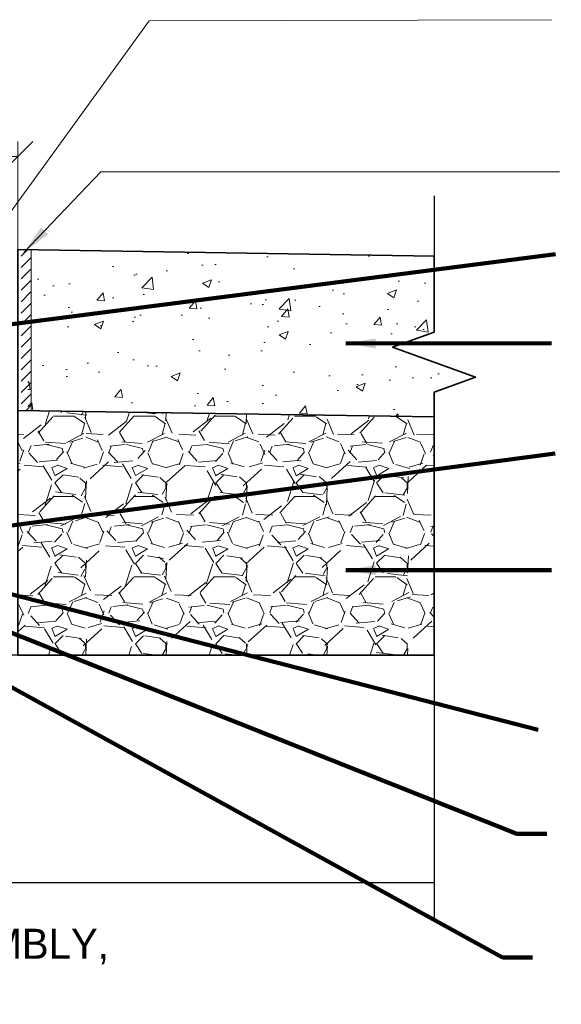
# Model space of a CAD drawing. Extents: x 1828566 to 1828596, y 711482 to 711702.
# Tile 20 of 20: x 1828587.33 to 1828589.01, y 711695.71 to 711698.77. Entities that reach past the tile are written whole.
import ezdxf

# ---------------------------------------------------------------- set-up
doc = ezdxf.new("R2010")
doc.units = 0
doc.header["$LTSCALE"] = 0.6666666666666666
doc.header["$MEASUREMENT"] = 0
doc.layers.get('0').update_dxf_attribs({"lineweight": 9})
doc.layers.get('Defpoints').update_dxf_attribs({"lineweight": 9})
for name, color, linetype, lineweight in [('BR_P_Slab_Object', 3, 'Continuous', 30), ('PV_P_Walk', 241, 'Continuous', 13), ('SC_Scratch3', 7, 'Continuous', 35), ('SC_Scratch6', 15, 'Continuous', 18), ('SH_Text', 7, 'Continuous', 25), ('VG_P_Cells', 3, 'Continuous', 18), ('VG_P_Text', 7, 'Continuous', 25)]:
    doc.layers.add(name, color=color, linetype=linetype, lineweight=lineweight)
doc.styles.add('Slanted-Normal LS 0.50', font='font31.shx', dxfattribs={"height": 0.14})
doc.styles.add('Slanted-Normal LS 0.50_0', font='font31.shx')
doc.dimstyles.new('Fract  Slanted', dxfattribs={"dimscale": 0.6666666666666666, "dimtxt": 0.14, "dimasz": 0.14, "dimexe": 0.07, "dimexo": 0.07, "dimgap": 0.07, "dimtad": 1, "dimdec": 3, "dimlfac": 12, "dimzin": 3, "dimdsep": 46, "dimlunit": 4, "dimtxsty": 'Slanted-Normal LS 0.50_0', "dimblk": 'OBLIQUE', "dimcen": 0.09, "dimclrd": 97, "dimclre": 97, "dimclrt": 256, "dimaunit": 1, "dimadec": 4, "dimazin": 3, "dimtfac": 1, "dimtdec": 3, "dimtofl": 0, "dimtmove": 2, "dimatfit": 1, "dimfxl": 1, "dimfrac": 1, "dimtzin": 3, "dimlwd": 0, "dimlwe": 0, "dimarcsym": 0})

# ---------------------------------------------------------------- blocks, each defined once
blk = doc.blocks.new('_Oblique')
at = {"color": 0, "linetype": 'ByBlock', "lineweight": -2}
blk.add_line((-0.5, -0.5), (0.5, 0.5), dxfattribs=at)
blk = doc.blocks.new('*D37')
at = {"layer": 'Defpoints', "color": 0, "linetype": 'Continuous', "transparency": 16777216}
for p in [(1828587.32106045, 711698.348571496), (1828586.154393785, 711698.0171275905), (1828587.32106045, 711697.9591204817)]:
    blk.add_point(p, dxfattribs=at)
at = {"layer": 'VG_P_Text', "color": 97, "lineweight": 0, "transparency": 16777216}
for p, q in [((1828586.154393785, 711698.0637942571), (1828586.154393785, 711698.3952381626)), ((1828587.32106045, 711698.0057871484), (1828587.32106045, 711698.3952381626)), ((1828586.154393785, 711698.348571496), (1828587.32106045, 711698.348571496))]:
    blk.add_line(p, q, dxfattribs=at)
at = {"layer": 'VG_P_Text', "color": 97, "linetype": 'Continuous', "lineweight": 0, "transparency": 16777216, "xscale": 0.09333333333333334, "yscale": 0.09333333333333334, "zscale": 0.09333333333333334, "rotation": 180}
blk.add_blockref('_Oblique', (1828586.154393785, 711698.348571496), dxfattribs=at)
at = {"layer": 'VG_P_Text', "color": 97, "linetype": 'Continuous', "lineweight": 0, "transparency": 16777216, "xscale": 0.09333333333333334, "yscale": 0.09333333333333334, "zscale": 0.09333333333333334}
blk.add_blockref('_Oblique', (1828587.32106045, 711698.348571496), dxfattribs=at)
at = {"layer": 'VG_P_Text', "linetype": 'Continuous', "transparency": 16777216, "insert": (1828586.737727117, 711698.4419048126), "char_height": 0.14, "attachment_point": 5, "style": 'Slanted-Normal LS 0.50'}
blk.add_mtext('\\H0.0933333;1\'-2"', dxfattribs=at)

msp = doc.modelspace()

# ---------------------------------------------------------------- hatches: boundary and pattern name
at = {"layer": 'SC_Scratch6'}
h = msp.add_hatch(dxfattribs=at)
h.set_pattern_fill('ANSI31', color=256, scale=0.2, style=0)
h.set_pattern_definition([(45, (1828587.290101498, 711697.9263895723), (-0.01767766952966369, 0.01767766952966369), [])])
h.paths.add_polyline_path([(1828587.362560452, 711697.5582180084), (1828587.36256045, 711698.0582788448), (1828587.331360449, 711698.0587775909), (1828587.331360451, 711697.5587167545)])
h = msp.add_hatch(dxfattribs=at)
h.set_pattern_fill('AR-CONC', color=256, scale=0.04, style=0)
h.set_pattern_definition([(49.99999999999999, (1828587.279801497, 711697.926389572), (0.2869040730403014, -0.02510085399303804), [0.03, -0.33]), (355, (1828587.279801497, 711697.926389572), (-0.05550053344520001, 0.3008768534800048), [0.024, -0.264]), (100.45144446, (1828587.303710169, 711697.9242978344), (0.2314035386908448, 0.2757759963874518), [0.02549607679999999, -0.2804568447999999]), (46.18420000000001, (1828587.279801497, 711698.0063895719), (0.4268965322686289, -0.06620771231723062), [0.045, -0.495]), (96.63563549, (1828587.315376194, 711698.0008722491), (0.3738647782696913, 0.3896474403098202), [0.0382441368, -0.4206855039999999]), (351.1841639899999, (1828587.279801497, 711698.0063895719), (0.3738647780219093, 0.3896474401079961), [0.036, -0.3960000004]), (21, (1828587.319801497, 711697.986389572), (0.2387628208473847, -0.1610475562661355), [0.03, -0.33]), (326.0000000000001, (1828587.319801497, 711697.986389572), (0.0973261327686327, 0.2900600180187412), [0.024, -0.264]), (71.45144474, (1828587.339698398, 711697.9729689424), (0.3360889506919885, 0.1290124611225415), [0.025496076, -0.2804568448]), (37.50000000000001, (1828587.279801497, 711697.926389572), (0.004863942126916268, 0.1331575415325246), [0, -0.2608, 0, -0.268, 0, -0.265]), (7.499999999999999, (1828587.279801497, 711697.926389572), (0.1052278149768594, 0.1577646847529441), [0, -0.1528, 0, -0.2548, 0, -0.101]), (327.5, (1828587.190601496, 711697.926389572), (0.2135289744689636, -0.009021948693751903), [0, -0.1, 0, -0.312, 0, -0.414]), (317.5, (1828587.150601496, 711697.926389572), (0.2332744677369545, 0.04004199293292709), [0, -0.13, 0, -0.2072, 0, -0.294])])
h.paths.add_polyline_path([(1828588.486165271, 711697.7556306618), (1828588.614953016, 711697.8025055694), (1828588.614953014, 711698.0385928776), (1828587.352260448, 711698.0587775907), (1828587.352260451, 711697.5587167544), (1828588.614953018, 711697.5385320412), (1828588.614953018, 711697.6150059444), (1828588.743740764, 711697.6618808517)])
h = msp.add_hatch(dxfattribs=at)
h.set_pattern_fill('GRAVEL', color=256, scale=0.25, style=0)
h.set_pattern_definition([(228.012787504, (1828587.459801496, 711698.176389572), (-2.000000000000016, -2.250000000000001), [0.033634, -3.329772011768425]), (184.969740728, (1828587.437301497, 711698.151389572), (2.999999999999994, 0.2500000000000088), [0.057717, -5.713981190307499]), (132.510447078, (1828587.379801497, 711698.146389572), (2.500000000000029, -2.749999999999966), [0.040697, -4.029008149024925]), (267.273689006, (1828587.282301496, 711698.083889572), (0.2500000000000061, 5.000000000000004), [0.05255949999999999, -5.203389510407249]), (292.833654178, (1828587.279801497, 711698.031389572), (-1.249999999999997, 3.000000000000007), [0.05153874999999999, -5.102343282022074]), (357.273689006, (1828587.299801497, 711697.983889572), (-5.000000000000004, 0.2500000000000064), [0.05255949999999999, -5.203389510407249]), (37.6942404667, (1828587.352301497, 711697.981389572), (-3.25, -2.499999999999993), [0.06950724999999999, -6.881212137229]), (72.2553283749, (1828587.407301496, 711698.023889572), (1.750000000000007, 5.500000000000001), [0.06562199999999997, -6.496580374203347]), (121.429565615, (1828587.427301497, 711698.086389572), (-2.000000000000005, 3.249999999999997), [0.0527375, -5.22101827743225]), (175.236358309, (1828587.399801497, 711698.1313895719), (2.749999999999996, -0.2500000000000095), [0.060208, -2.950190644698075]), (222.397437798, (1828587.339801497, 711698.1363895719), (-2.999999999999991, -2.749999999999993), [0.077862, -7.708343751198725]), (138.814074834, (1828587.529801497, 711698.081389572), (-1.750000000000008, 1.5), [0.02657524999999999, -2.630961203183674]), (171.46923439, (1828587.509801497, 711698.098889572), (3.25, -0.4999999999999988), [0.05055925, -5.00537785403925]), (225, (1828587.459801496, 711698.106389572), (-2.775557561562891e-17, -0.2499999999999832), [0.03535525, -0.318198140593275]), (203.198590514, (1828587.442301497, 711698.1363895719), (1.249999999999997, 0.4999999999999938), [0.0190395, -1.884903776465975]), (291.801409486, (1828587.424801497, 711698.128889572), (-0.249999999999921, 0.7500000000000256), [0.02692575, -1.319365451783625]), (30.96375653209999, (1828587.434801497, 711698.103889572), (0.7500000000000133, 0.4999999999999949), [0.04373225, -1.414005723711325]), (161.565051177, (1828587.472301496, 711698.1263895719), (0.5000000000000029, -0.2499999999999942), [0.03162274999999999, -0.7589466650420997]), (16.389540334, (1828587.279801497, 711698.128889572), (2.499999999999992, 0.750000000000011), [0.0443, -4.38571128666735]), (70.3461759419, (1828587.322301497, 711698.141389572), (-1.000000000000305, -2.750000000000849), [0.03716525, -3.67935193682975]), (293.198590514, (1828587.472301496, 711698.176389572), (-0.4999999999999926, 1.249999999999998), [0.03807875, -1.865864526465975]), (343.610459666, (1828587.487301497, 711698.141389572), (-2.499999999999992, 0.7500000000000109), [0.04429999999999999, -4.385711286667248]), (339.44395478, (1828587.279801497, 711697.973889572), (-1.250000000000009, 0.5000000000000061), [0.04271999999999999, -2.093280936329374]), (294.775140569, (1828587.319801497, 711697.958889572), (-1.250000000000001, 2.75), [0.0357945, -3.543660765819]), (66.8014094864, (1828587.474801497, 711697.926389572), (0.4999999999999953, 1.249999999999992), [0.03807875, -1.865864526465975]), (17.3540246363, (1828587.489801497, 711697.961389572), (-3.249999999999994, -0.9999999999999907), [0.04190775, -4.14885590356]), (69.44395478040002, (1828587.352301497, 711697.926389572), (-0.5000000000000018, -1.249999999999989), [0.02135999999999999, -2.114640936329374]), (101.309932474, (1828587.459801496, 711697.926389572), (-0.249999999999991, 1.000000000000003), [0.0127475, -1.2620073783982]), (165.963756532, (1828587.457301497, 711697.9388895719), (0.7499999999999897, -0.2500000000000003), [0.05153875, -0.9792376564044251]), (186.009005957, (1828587.407301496, 711697.951389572), (2.500000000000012, 0.2499999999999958), [0.0477625, -4.728480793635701]), (303.690067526, (1828587.434801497, 711698.081389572), (-0.2499999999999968, 0.4999999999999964), [0.03605549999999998, -0.8653323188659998]), (353.157226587, (1828587.454801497, 711698.051389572), (4.250000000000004, -0.5000000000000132), [0.0629485, -6.231890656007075]), (60.9453959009, (1828587.517301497, 711698.043889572), (-0.9999999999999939, -1.749999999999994), [0.025739, -2.54816853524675]), (90, (1828587.529801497, 711698.066389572), (-0.25, 0.25), [0.015, -0.235]), (120.256437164, (1828587.402301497, 711697.958889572), (1.000000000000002, -1.750000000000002), [0.034731, -3.43837999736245]), (48.01278750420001, (1828587.384801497, 711697.988889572), (2, 2.249999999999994), [0.067268, -3.296138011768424]), (0, (1828587.429801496, 711698.038889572), (0.25, 0.25), [0.065, -0.185]), (325.3048464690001, (1828587.494801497, 711698.038889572), (2.500000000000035, -1.749999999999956), [0.03952849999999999, -3.913318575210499]), (254.054604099, (1828587.527301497, 711698.016389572), (-0.2500000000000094, -1.000000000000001), [0.0364005, -1.783626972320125]), (207.645975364, (1828587.517301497, 711697.981389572), (-4.749999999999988, -2.500000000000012), [0.05926625, -5.867368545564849]), (175.42607874, (1828587.464801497, 711697.953889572), (-3.249999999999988, 0.2500000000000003), [0.06269975, -6.207268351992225])])
h.paths.add_polyline_path([(1828588.614953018, 711697.5385320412), (1828587.32106045, 711697.5587167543), (1828587.321060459, 711696.7972196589), (1828588.614953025, 711696.7972196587)])

# ---------------------------------------------------------------- linework, layer by layer
at = {"layer": 'BR_P_Slab_Object'}
for p, q in [((1828588.614953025, 711696.7972196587), (1828585.217804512, 711696.797219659)), ((1828588.614953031, 711696.088886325), (1828585.217801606, 711696.0888863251))]:
    msp.add_line(p, q, dxfattribs=at)
msp.add_point((1828588.614953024, 711696.7972196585), dxfattribs=at)
at = {"layer": 'PV_P_Walk'}
for p, q in [((1828587.321060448, 711698.0587775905), (1828588.614953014, 711698.0385928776)), ((1828587.320035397, 711697.5587327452), (1828588.61495302, 711697.5385320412))]:
    msp.add_line(p, q, dxfattribs=at)
at = {"layer": 'SC_Scratch3', "flags": 128}
for points in [[(1828588.614953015, 711698.0385928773), (1828587.32106045, 711698.0587775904), (1828587.321060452, 711697.5587167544), (1828588.61495302, 711697.5385320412), (1828588.614953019, 711697.6150059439), (1828588.743740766, 711697.6618808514), (1828588.486165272, 711697.755630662), (1828588.614953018, 711697.8025055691), (1828588.614953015, 711698.0385928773)], [(1828587.321060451, 711697.5587167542), (1828587.321060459, 711696.7972196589), (1828588.614953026, 711696.7972196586), (1828588.614953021, 711697.5385320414), (1828587.321060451, 711697.5587167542)]]:
    msp.add_lwpolyline(points, close=True, dxfattribs=at)
at = {"layer": 'SH_Text', "linetype": 'Continuous', "flags": 128}
msp.add_lwpolyline([(1828588.614953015, 711698.2257889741), (1828588.614953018, 711697.8025055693), (1828588.486165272, 711697.755630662), (1828588.743740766, 711697.6618808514), (1828588.614953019, 711697.6150059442), (1828588.614953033, 711695.9770329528)], dxfattribs=at)
at = {"layer": 'VG_P_Cells'}
msp.add_line((1828587.362560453, 711697.5580693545), (1828587.362560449, 711698.0587775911), dxfattribs=at)

# ---------------------------------------------------------------- texts
at = {"layer": 'VG_P_Text', "insert": (1828585.745531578, 711695.9461993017), "char_height": 0.09333333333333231, "width": 2.050767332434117, "attachment_point": 1, "rotation": 4.838711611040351e-07, "line_spacing_factor": 0.8999999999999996, "style": 'Slanted-Normal LS 0.50'}
msp.add_mtext('WATERPROOFING ASSEMBLY, SEE SHEET 554', dxfattribs=at)

# ---------------------------------------------------------------- dimensions: what is measured, and where the dimension line sits
at = {"layer": 'VG_P_Text', "color": 97, "linetype": 'Continuous'}
dim = msp.add_linear_dim(base=(1828587.32106045, 711698.348571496), p1=(1828586.154393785, 711698.0171275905), p2=(1828587.32106045, 711697.9591204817), angle=4.669074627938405e-08, text='\\H0.0933333;<>', dimstyle='Fract  Slanted', override={"dimtxsty": 'Slanted-Normal LS 0.50'}, dxfattribs=at)
dim.commit()
dim.dimension.update_dxf_attribs({"geometry": '*D37', "text_midpoint": (1828586.737727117, 711698.4419048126)})

# ---------------------------------------------------------------- leaders
at = {"layer": 'VG_P_Text'}
for points in [[(1828587.212975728, 711698.0587775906), (1828587.729228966, 711698.7704077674), (1828588.979852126, 711698.77417562)], [(1828587.339842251, 711698.0500963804), (1828587.579275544, 711698.3009776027), (1828589.004880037, 711698.3009776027)]]:
    msp.add_leader(points, dimstyle='Fract  Slanted', override={"dimgap": 0.07, "dimtad": 0}, dxfattribs=at)
at = {"layer": 'VG_P_Text', "color": 97, "linetype": 'Continuous', "annotation_type": 0, "has_hookline": 1, "hookline_direction": 0}
for points, horizontal_direction in [([(1828586.815031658, 711697.763640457), (1828588.992897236, 711698.04514284)], (1, 8.445144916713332e-09, 0)), ([(1828588.340319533, 711697.7671237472), (1828588.979852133, 711697.7674714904)], (1, 8.445144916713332e-09, 0)), ([(1828586.754752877, 711697.1284459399), (1828588.990966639, 711697.4245893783)], (1, 8.445144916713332e-09, 0)), ([(1828588.340319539, 711697.0618469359), (1828588.979852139, 711697.0621946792)], (1, 8.445144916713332e-09, 0)), ([(1828586.886414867, 711697.0313305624), (1828588.872189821, 711696.2418621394), (1828588.965523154, 711696.2418621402)], (1, 8.466119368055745e-09, 0)), ([(1828587.156493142, 711697.0240675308), (1828588.938532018, 711696.5651410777)], (1, 8.466119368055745e-09, 0)), ([(1828586.899713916, 711696.9184482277), (1828588.827590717, 711695.8566701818), (1828588.92092405, 711695.8566701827)], (1, 8.445144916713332e-09, 0))]:
    msp.add_leader(points, dimstyle='Fract  Slanted', override={"dimtad": 0, "dimclrd": 0, "dimlwd": 65534}, dxfattribs=dict(at, horizontal_direction=horizontal_direction))

doc.saveas('drawing.dxf')
